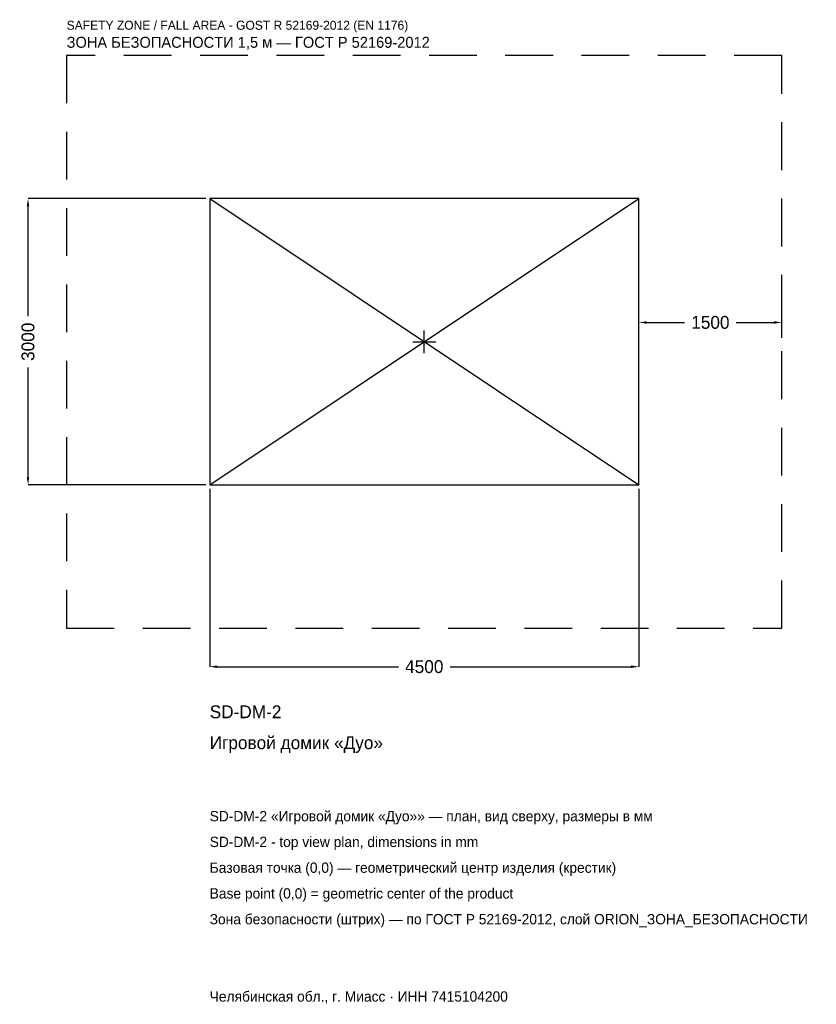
# Model space of a CAD drawing. Header units: metres. Extents: x -4242 to 4111, y -6943 to 3375.
import ezdxf

# ---------------------------------------------------------------- set-up
doc = ezdxf.new("R2010")
doc.units = ezdxf.units.M
doc.linetypes.add('DASHED', pattern=[800, 500, -300])
for name, color, linetype in [('ORION_ДАННЫЕ', 3, 'Continuous'), ('ORION_ЗОНА_БЕЗОПАСНОСТИ', 1, 'Continuous'), ('ORION_КОНТУР', 7, 'Continuous'), ('ORION_РАЗМЕРЫ', 8, 'Continuous')]:
    doc.layers.add(name, color=color, linetype=linetype)
doc.dimstyles.new('ORION', dxfattribs={"dimtxt": 135, "dimasz": 81, "dimexe": 1.25, "dimexo": 40.5, "dimtad": 1, "dimdec": 0, "dimcen": 2.5, "dimazin": 3, "dimtfac": 1, "dimtmove": 0, "dimatfit": 3, "dimarcsym": 0})

# ---------------------------------------------------------------- blocks, each defined once
blk = doc.blocks.new('_CLOSEDFILLED')
at = {"color": 0, "linetype": 'BYBLOCK'}
blk.add_solid([(-1, 0.16), (0, 0), (-1, -0.16)], dxfattribs=at)
blk = doc.blocks.new('*D1')
for p, q in [((-2250, -1540.5), (-2250, -3405)), ((2250, -1540.5), (2250, -3405)), ((-2169, -3405), (-270, -3405)), ((270, -3405), (2169, -3405))]:
    blk.add_line(p, q)
at = {"layer": 'Defpoints'}
for p in [(-2250, -1500), (2250, -1500), (-2250, -3405)]:
    blk.add_point(p, dxfattribs=at)
at = {"layer": 'ORION_РАЗМЕРЫ', "xscale": 81, "yscale": 81, "rotation": 180}
blk.add_blockref('_CLOSEDFILLED', (-2250, -3405), dxfattribs=at)
at = {"layer": 'ORION_РАЗМЕРЫ', "xscale": 81, "yscale": 81}
blk.add_blockref('_CLOSEDFILLED', (2250, -3405), dxfattribs=at)
at = {"layer": 'ORION_РАЗМЕРЫ', "insert": (0, -3405), "char_height": 135, "attachment_point": 5}
blk.add_mtext('4500', dxfattribs=at)
blk = doc.blocks.new('*D2')
for p, q in [((-2290.5, 1500), (-4155, 1500)), ((-4155, 270), (-4155, 1419)), ((-4155, -1419), (-4155, -270)), ((-2290.5, -1500), (-4155, -1500))]:
    blk.add_line(p, q)
at = {"layer": 'Defpoints'}
for p in [(-2250, 1500), (-4155, -1500), (-2250, -1500)]:
    blk.add_point(p, dxfattribs=at)
at = {"layer": 'ORION_РАЗМЕРЫ', "xscale": 81, "yscale": 81}
for p, rotation in [((-4155, 1500), 90), ((-4155, -1500), 270)]:
    blk.add_blockref('_CLOSEDFILLED', p, dxfattribs=dict(at, rotation=rotation))
at = {"layer": 'ORION_РАЗМЕРЫ', "insert": (-4155, 0), "char_height": 135, "attachment_point": 5, "rotation": 90}
blk.add_mtext('3000', dxfattribs=at)
blk = doc.blocks.new('*D3')
for p, q in [((2250, 40.5), (2250, 202.5)), ((2331, 202.5), (2730, 202.5)), ((3270, 202.5), (3669, 202.5)), ((3750, 40.5), (3750, 202.5))]:
    blk.add_line(p, q)
at = {"layer": 'Defpoints'}
for p in [(2250, 202.5), (2250, 0), (3750, 0)]:
    blk.add_point(p, dxfattribs=at)
at = {"layer": 'ORION_РАЗМЕРЫ', "xscale": 81, "yscale": 81, "rotation": 180}
blk.add_blockref('_CLOSEDFILLED', (2250, 202.5), dxfattribs=at)
at = {"layer": 'ORION_РАЗМЕРЫ', "xscale": 81, "yscale": 81}
blk.add_blockref('_CLOSEDFILLED', (3750, 202.5), dxfattribs=at)
at = {"layer": 'ORION_РАЗМЕРЫ', "insert": (3000, 202.5), "char_height": 135, "attachment_point": 5}
blk.add_mtext('1500', dxfattribs=at)
blk = doc.blocks.new('ОРИОН SD-DM-2 Игровой домик Дуо')
at = {"layer": 'ORION_ЗОНА_БЕЗОПАСНОСТИ', "linetype": 'DASHED'}
blk.add_lwpolyline([(-3750, -3000), (3750, -3000), (3750, 3000), (-3750, 3000)], close=True, dxfattribs=at)
at = {"layer": 'ORION_КОНТУР'}
for p, q in [((-2250, -1500), (2250, 1500)), ((-2250, 1500), (2250, -1500))]:
    blk.add_line(p, q, dxfattribs=at)
blk.add_lwpolyline([(-2250, -1500), (2250, -1500), (2250, 1500), (-2250, 1500)], close=True, dxfattribs=at)
at = {"layer": 'ORION_РАЗМЕРЫ'}
for p, q in [((0, -120), (0, 120)), ((-120, 0), (120, 0))]:
    blk.add_line(p, q, dxfattribs=at)
at = {"layer": 'ORION_ДАННЫЕ'}
for tag, p in [('АРТИКУЛ', (-2250, -3945)), ('НАИМЕНОВАНИЕ', (-2250, -4269))]:
    blk.add_attdef(tag, p, '', height=135, dxfattribs=at)
at = {"layer": 'ORION_ДАННЫЕ', "flags": 1}
for tag, p in [('ПРОИЗВОДИТЕЛЬ', (-2250, -4593)), ('ТЕЛЕФОН', (-2250, -4917)), ('САЙТ', (-2250, -5565)), ('АДРЕС', (-2250, -5889)), ('РЕКВИЗИТЫ', (-2250, -6213)), ('ГАБАРИТЫ', (-2250, -6537)), ('ЗОНА_БЕЗОПАСНОСТИ', (-2250, -6861))]:
    blk.add_attdef(tag, p, '', height=135, dxfattribs=at)
at = {"layer": 'ORION_ЗОНА_БЕЗОПАСНОСТИ', "color": 1}
for s, height, p in [('SAFETY ZONE / FALL AREA - GOST R 52169-2012 (EN 1176)', 94.5, (-3750, 3270)), ('ЗОНА БЕЗОПАСНОСТИ 1,5 м — ГОСТ Р 52169-2012', 114.75, (-3750, 3081))]:
    blk.add_text(s, height=height, dxfattribs=at).set_placement(p)
at = {"layer": 'ORION_РАЗМЕРЫ'}
dim = blk.add_linear_dim(base=(-4155, -1500), p1=(-2250, -1500), p2=(-2250, 1500), angle=90, dimstyle='ORION', dxfattribs=at)
dim.commit()
dim.dimension.update_dxf_attribs({"geometry": '*D2', "text_midpoint": (-4155, 0)})
for base, p1, p2, picture, middle in [((2250, 202.5), (2250, 0), (3750, 0), '*D3', (3000, 202.5)), ((-2250, -3405), (-2250, -1500), (2250, -1500), '*D1', (0, -3405))]:
    dim = blk.add_linear_dim(base=base, p1=p1, p2=p2, dimstyle='ORION', dxfattribs=at)
    dim.commit()
    dim.dimension.update_dxf_attribs({"geometry": picture, "text_midpoint": middle})

msp = doc.modelspace()

# ---------------------------------------------------------------- block references
msp.add_blockref('ОРИОН SD-DM-2 Игровой домик Дуо', (0, 0)).add_auto_attribs({'АРТИКУЛ': 'SD-DM-2', 'НАИМЕНОВАНИЕ': 'Игровой домик «Дуо»'})

# ---------------------------------------------------------------- texts
at = {"layer": 'ORION_ДАННЫЕ', "color": 3}
for s, p in [('SD-DM-2 «Игровой домик «Дуо»» — план, вид сверху, размеры в мм', (-2250, -5025)), ('SD-DM-2 - top view plan, dimensions in mm', (-2250, -5295)), ('Челябинская обл., г. Миасс · ИНН 7415104200', (-2250, -6915))]:
    msp.add_text(s, height=108, dxfattribs=at).set_placement(p)
at = {"layer": 'ORION_ДАННЫЕ', "color": 7}
for s, p in [('Базовая точка (0,0) — геометрический центр изделия (крестик)', (-2250, -5565)), ('Base point (0,0) = geometric center of the product', (-2250, -5835))]:
    msp.add_text(s, height=108, dxfattribs=at).set_placement(p)
at = {"layer": 'ORION_ДАННЫЕ', "color": 1}
msp.add_text('Зона безопасности (штрих) — по ГОСТ Р 52169-2012, слой ORION_ЗОНА_БЕЗОПАСНОСТИ', height=108, dxfattribs=at).set_placement((-2250, -6105))

doc.saveas('drawing.dxf')
